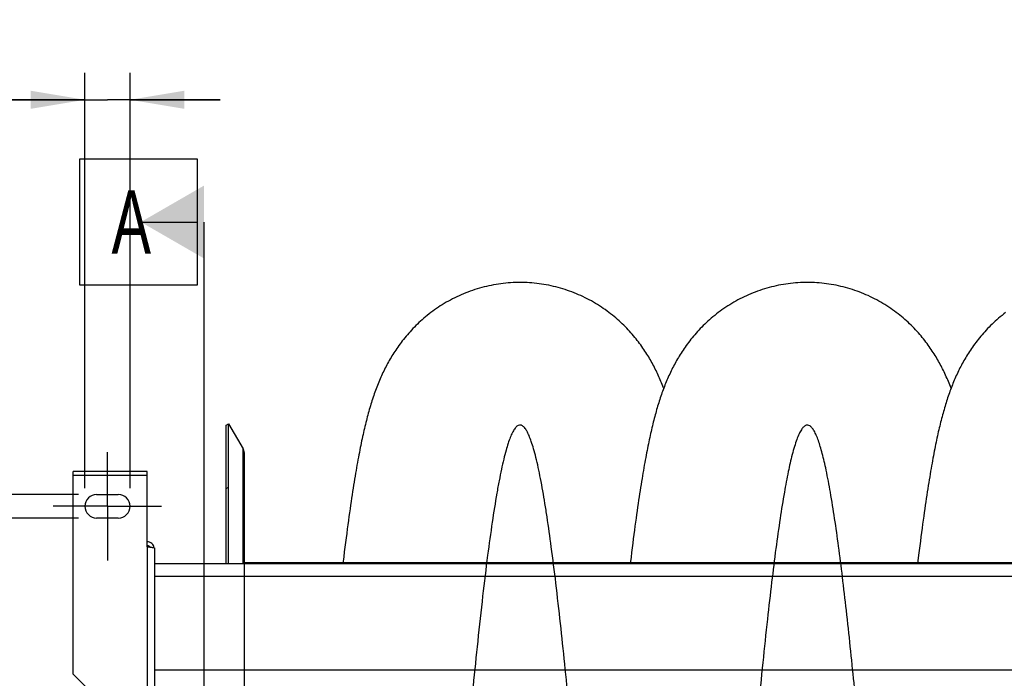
# Model space of a CAD drawing. Extents: x 0 to 594, y 0 to 420.
# Tile 5 of 16: x 306 to 361, y 128 to 164. Entities that reach past the tile are written whole.
import ezdxf

# ---------------------------------------------------------------- set-up
doc = ezdxf.new("R2010")
doc.units = 0
doc.header["$LTSCALE"] = 32.67
doc.linetypes.add('CENTER', pattern=[0.6, 0.375, -0.075, 0.075, -0.075])
doc.layers.get('0').update_dxf_attribs({"linetype": 'CONTINUOUS'})
for name, color, linetype in [('110528_DXF_CONTINUOUS_LINE', 7, 'CONTINUOUS'), ('110528_DXF_DIMENSION', 7, 'CONTINUOUS'), ('110534_DXF_AXIS', 7, 'CONTINUOUS'), ('110534_DXF_CONTINUOUS_LINE', 7, 'CONTINUOUS'), ('110592_DXF_CONTINUOUS_LINE', 7, 'CONTINUOUS'), ('110802_DXF_CONTINUOUS_LINE', 7, 'CONTINUOUS'), ('ASE_85_150-10_DXF_DIMENSIO', 7, 'CONTINUOUS'), ('HOSE_85_150-DXF_CONTINUOUS', 7, 'CONTINUOUS')]:
    doc.layers.add(name, color=color, linetype=linetype)
doc.styles.get("Standard").update_dxf_attribs({"font": 'txt', "width": 0.7})
doc.dimstyles.new('DIMSTYLE_3', dxfattribs={"dimtxt": 3.5, "dimasz": 3, "dimexe": 1.5, "dimexo": 1, "dimgap": 0.875, "dimtad": 1, "dimdec": 3, "dimlfac": 10, "dimtxsty": 'STANDARD', "dimblk": '_ARROW_FILLED', "dimblk1": '_ARROW_FILLED', "dimblk2": '_ARROW_FILLED', "dimcen": 0.09, "dimazin": 3, "dimtp": 0.2, "dimtm": 0.2, "dimtfac": 1, "dimtdec": 3, "dimtofl": 0, "dimtmove": 0, "dimatfit": 3, "dimtolj": 1})

# ---------------------------------------------------------------- blocks, each defined once
blk = doc.blocks.new('_ARROW_FILLED')
at = {"color": 0, "linetype": 'BYBLOCK'}
blk.add_solid([(0, 0), (-1, 0.167), (-1, -0.167)], dxfattribs=at)
blk = doc.blocks.new('*D6')
at = {"layer": 'ASE_85_150-10_DXF_DIMENSIO', "color": 2, "linetype": 'CONTINUOUS'}
for p, q in [((309.752, 138.372), (309.752, 161.395)), ((312.252, 138.372), (312.252, 161.395)), ((309.752, 159.895), (298.822, 159.895)), ((298.822, 159.895), (311.002, 159.895)), ((317.252, 159.895), (311.002, 159.895)), ((312.252, 159.895), (317.252, 159.895))]:
    blk.add_line(p, q, dxfattribs=at)
at = {"layer": 'ASE_85_150-10_DXF_DIMENSIO', "color": 2, "linetype": 'CONTINUOUS', "xscale": 3, "yscale": 3, "zscale": 3}
blk.add_blockref('_ARROW_FILLED', (309.752, 159.895), dxfattribs=at)
at = {"layer": 'ASE_85_150-10_DXF_DIMENSIO', "color": 2, "linetype": 'CONTINUOUS', "xscale": 3, "yscale": 3, "zscale": 3, "rotation": 180}
blk.add_blockref('_ARROW_FILLED', (312.252, 159.895), dxfattribs=at)
at = {"layer": 'ASE_85_150-10_DXF_DIMENSIO', "color": 2, "linetype": 'CONTINUOUS', "insert": (304.072, 164.27), "char_height": 3.5, "width": 7.875, "attachment_point": 3}
blk.add_mtext('25', dxfattribs=at)
blk = doc.blocks.new('*D7')
at = {"layer": 'ASE_85_150-10_DXF_DIMENSIO', "color": 2, "linetype": 'CONTINUOUS'}
for p, q in [((294.752, 138.022), (294.752, 147.277)), ((294.752, 147.277), (294.752, 137.372)), ((309.402, 138.022), (293.252, 138.022)), ((294.752, 131.722), (294.752, 137.372)), ((309.402, 136.722), (293.252, 136.722)), ((294.752, 136.722), (294.752, 131.722))]:
    blk.add_line(p, q, dxfattribs=at)
at = {"layer": 'ASE_85_150-10_DXF_DIMENSIO', "color": 2, "linetype": 'CONTINUOUS', "xscale": 3, "yscale": 3, "zscale": 3}
for p, rotation in [((294.752, 138.022), 270), ((294.752, 136.722), 90)]:
    blk.add_blockref('_ARROW_FILLED', p, dxfattribs=dict(at, rotation=rotation))
at = {"layer": 'ASE_85_150-10_DXF_DIMENSIO', "color": 2, "linetype": 'CONTINUOUS', "insert": (290.377, 142.777), "char_height": 3.5, "width": 6.75, "attachment_point": 1, "rotation": 90}
blk.add_mtext('13', dxfattribs=at)

msp = doc.modelspace()

# ---------------------------------------------------------------- linework, layer by layer
at = {"layer": '110528_DXF_CONTINUOUS_LINE', "color": 7, "linetype": 'CONTINUOUS'}
for p, q in [((317.58418, 141.872), (317.71409, 141.947)), ((317.71409, 134.19418), (317.71409, 141.947)), ((317.71409, 141.947), (318.51313, 140.56303)), ((318.60021, 134.19418), (318.60021, 140.23803))]:
    msp.add_line(p, q, dxfattribs=at)
at = {"layer": '110528_DXF_CONTINUOUS_LINE', "color": 3, "linetype": 'CONTINUOUS'}
msp.add_line((317.58418, 134.19418), (317.58418, 141.872), dxfattribs=at)
at = {"layer": '110528_DXF_CONTINUOUS_LINE', "color": 9, "linetype": 'CONTINUOUS'}
for p, q in [((318.51313, 134.19418), (318.51313, 140.56303)), ((317.58418, 138.36043), (317.71409, 138.42665))]:
    msp.add_line(p, q, dxfattribs=at)
at = {"layer": '110528_DXF_CONTINUOUS_LINE', "color": 7, "linetype": 'CONTINUOUS'}
msp.add_arc((317.95021, 140.23803), 0.65, 0, 30, dxfattribs=at)
at = {"layer": '110528_DXF_DIMENSION', "color": 2, "linetype": 'CONTINUOUS'}
for p, q in [((309.47746, 149.62143), (309.47746, 156.62143)), ((309.47746, 156.62143), (315.97746, 156.62143)), ((315.97746, 156.62143), (315.97746, 149.62143)), ((312.85246, 153.12143), (315.97746, 153.12143)), ((316.35246, 70.62258), (316.35246, 153.12143)), ((315.97746, 149.62143), (309.47746, 149.62143))]:
    msp.add_line(p, q, dxfattribs=at)
msp.add_solid([(316.35246, 155.14215), (316.35246, 151.1007), (312.85246, 153.12143)], dxfattribs=at)
at = {"layer": '110534_DXF_AXIS', "color": 7, "linetype": 'CENTER'}
for q in [(311.00246, 140.37201), (308.00245, 137.372), (311.00246, 134.37199), (314.00247, 137.372)]:
    msp.add_line((311.00246, 137.372), q, dxfattribs=at)
at = {"layer": '110534_DXF_CONTINUOUS_LINE', "color": 3, "linetype": 'CONTINUOUS'}
for p, q in [((309.10246, 128.07731), (309.10246, 139.29866)), ((313.20246, 139.29866), (309.10246, 139.29866)), ((313.20246, 135.12425), (313.20246, 139.29866)), ((310.40246, 138.022), (311.60246, 138.022)), ((311.60246, 136.722), (310.40246, 136.722)), ((313.60246, 135.06405), (313.60246, 99.372)), ((309.10246, 128.07731), (312.10246, 125.07731))]:
    msp.add_line(p, q, dxfattribs=at)
at = {"layer": '110534_DXF_CONTINUOUS_LINE', "color": 9, "linetype": 'CONTINUOUS'}
for p, q in [((309.10246, 139.09866), (313.20246, 139.09866)), ((313.20246, 135.12425), (313.20246, 124.88335))]:
    msp.add_line(p, q, dxfattribs=at)
at = {"layer": '110534_DXF_CONTINUOUS_LINE', "color": 3, "linetype": 'CONTINUOUS'}
for centre, radius, start, end in [((310.40246, 137.372), 0.65, 90, 270), ((311.60246, 137.372), 0.65, 270, 90), ((313.21102, 135.00667), 0.39145, 9.344646, 10.109154)]:
    msp.add_arc(centre, radius, start, end, dxfattribs=at)
for points, knots in [([(313.59639, 135.07538), (313.58051, 135.16442), (313.48112, 135.33691), (313.29355, 135.40225), (313.20246, 135.40225)], [0, 0, 0, 0, 0.49822857, 1, 1, 1, 1]), ([(313.20246, 135.12425), (313.2535, 135.11936), (313.32765, 135.11228), (313.42186, 135.10217), (313.48189, 135.09479), (313.53065, 135.08781), (313.56838, 135.08024), (313.58965, 135.07467), (313.60246, 135.06763), (313.60246, 135.06405)], [0, 0, 0, 0, 0.37771184, 0.54853637, 0.69852876, 0.82207755, 0.91471109, 0.97358369, 1, 1, 1, 1])]:
    msp.add_open_spline(points, degree=3, knots=knots, dxfattribs=at)
at = {"layer": '110534_DXF_CONTINUOUS_LINE', "color": 7, "linetype": 'CONTINUOUS'}
msp.add_open_spline([(313.20246, 135.20447), (313.23664, 135.20447), (313.30603, 135.1866), (313.35728, 135.13642), (313.37471, 135.10721)], degree=3, knots=[0, 0, 0, 0, 0.50119096, 1, 1, 1, 1], dxfattribs=at)
at = {"layer": '110592_DXF_CONTINUOUS_LINE', "color": 7, "linetype": 'CONTINUOUS'}
msp.add_line((324.0469, 134.237), (318.60021, 134.237), dxfattribs=at)
at = {"layer": '110802_DXF_CONTINUOUS_LINE', "color": 7, "linetype": 'CONTINUOUS'}
msp.add_line((313.60246, 134.19418), (405.80246, 134.19418), dxfattribs=at)
at = {"layer": '110802_DXF_CONTINUOUS_LINE', "color": 9, "linetype": 'CONTINUOUS'}
for p, q in [((313.60246, 133.4943), (405.80246, 133.4943)), ((313.60246, 128.30398), (405.80246, 128.30398))]:
    msp.add_line(p, q, dxfattribs=at)
at = {"layer": 'HOSE_85_150-DXF_CONTINUOUS', "color": 9, "linetype": 'CONTINUOUS'}
for p in [(318.60021, 89.372), (400.60021, 134.237)]:
    msp.add_line(p, (318.60021, 134.237), dxfattribs=at)
at = {"layer": 'HOSE_85_150-DXF_CONTINUOUS', "color": 7, "linetype": 'CONTINUOUS'}
for points in [[(333.85508, 149.77184), (333.73639, 149.77097), (333.60123, 149.76787), (333.46614, 149.76251), (333.33115, 149.75491), (333.19629, 149.74505), (333.06164, 149.73296), (332.92722, 149.71862), (332.79308, 149.70205), (332.65927, 149.68326), (332.52583, 149.66224), (332.39279, 149.63902), (332.26022, 149.61361), (332.12815, 149.586), (331.99661, 149.55623), (331.86567, 149.5243), (331.73537, 149.49022), (331.60573, 149.45402), (331.47682, 149.41572), (331.34867, 149.37533), (331.22132, 149.33287), (331.09482, 149.28837), (330.96921, 149.24185), (330.84451, 149.19332), (330.72083, 149.14285), (330.59818, 149.09044), (330.47659, 149.03613), (330.35617, 148.97997), (330.23695, 148.922), (330.11894, 148.86225), (330.00224, 148.80078), (329.88688, 148.73764), (329.77287, 148.67284), (329.66031, 148.60648), (329.54921, 148.53859), (329.43959, 148.4692), (329.33157, 148.39844), (329.22515, 148.32633), (329.12034, 148.25291), (329.01725, 148.17831), (328.91587, 148.10257), (328.81621, 148.02572), (328.71836, 147.9479), (328.62232, 147.86915), (328.52808, 147.78952), (328.43573, 147.70914), (328.34527, 147.62806), (328.25666, 147.54633), (328.16999, 147.46406), (328.08526, 147.38136), (328.00242, 147.29822), (327.92141, 147.21465), (327.84221, 147.13071), (327.7648, 147.04642), (327.68906, 146.96173), (327.61488, 146.87657), (327.54233, 146.79107), (327.47158, 146.70548), (327.40254, 146.61978), (327.33523, 146.53407), (327.2699, 146.44874), (327.20661, 146.36399), (327.1452, 146.2797), (327.08557, 146.19585), (327.02775, 146.11255), (326.97162, 146.02976), (326.91691, 145.94714), (326.86358, 145.86468), (326.81159, 145.78244), (326.76076, 145.70013), (326.71104, 145.61775), (326.66243, 145.53533), (326.61477, 145.45267), (326.56803, 145.36973), (326.52222, 145.28654), (326.47725, 145.20299), (326.43307, 145.11901), (326.38969, 145.03465), (326.34709, 144.94987), (326.30526, 144.86468), (326.26416, 144.77904), (326.22373, 144.69283), (326.18396, 144.60604), (326.14482, 144.51863), (326.10624, 144.43046), (326.06817, 144.3414), (326.03063, 144.2515), (325.99365, 144.16084), (325.95718, 144.06932), (325.92122, 143.97695), (325.88588, 143.88401), (325.85112, 143.79045), (325.81692, 143.69623), (325.78337, 143.60161), (325.75045, 143.50662), (325.71812, 143.41116), (325.6864, 143.31537), (325.6553, 143.21932), (325.62475, 143.12287), (325.5947, 143.02587), (325.56511, 142.92829), (325.53597, 142.8301), (325.50721, 142.73113), (325.47881, 142.63129), (325.45076, 142.5306), (325.42303, 142.429), (325.39562, 142.32649), (325.3685, 142.223), (325.34162, 142.11838), (325.31498, 142.0126), (325.28855, 141.9056), (325.2623, 141.79725), (325.23621, 141.6875), (325.21027, 141.57631), (325.18445, 141.4635), (325.15872, 141.34904), (325.13309, 141.23286), (325.10748, 141.11473), (325.0819, 140.99457), (325.05634, 140.87234), (325.03076, 140.74784), (325.00515, 140.62097), (324.9795, 140.4917), (324.95378, 140.35986), (324.928, 140.22539), (324.90214, 140.08823), (324.87617, 139.94815), (324.85008, 139.80507), (324.82387, 139.65894), (324.79753, 139.50963), (324.77104, 139.35706), (324.74442, 139.20116), (324.71763, 139.0418), (324.69068, 138.87892), (324.66356, 138.71244), (324.63624, 138.54211), (324.60873, 138.36795), (324.58103, 138.1898), (324.55305, 138.00712), (324.5248, 137.8199), (324.49626, 137.62797), (324.46733, 137.43045), (324.43798, 137.22716), (324.40824, 137.01805), (324.37802, 136.80242), (324.34727, 136.57975), (324.31603, 136.35025), (324.28439, 136.11435), (324.25227, 135.87153), (324.21975, 135.62204), (324.18704, 135.36751), (324.15414, 135.10795), (324.12105, 134.84326), (324.08796, 134.57509), (324.04175, 134.19418)], [(341.81392, 143.91098), (341.80258, 143.94106), (341.76877, 144.02875), (341.73432, 144.11613), (341.69923, 144.20318), (341.66348, 144.2899), (341.62703, 144.37634), (341.58986, 144.46255), (341.55191, 144.54858), (341.51317, 144.63442), (341.47366, 144.72001), (341.43334, 144.80539), (341.39218, 144.89055), (341.35022, 144.97541), (341.30742, 145.05999), (341.26378, 145.1443), (341.2193, 145.22827), (341.17401, 145.31184), (341.12784, 145.39508), (341.08073, 145.47811), (341.03268, 145.56086), (340.98364, 145.64341), (340.93342, 145.72602), (340.88198, 145.8087), (340.82931, 145.89142), (340.77519, 145.97445), (340.71955, 146.05783), (340.66239, 146.14146), (340.60368, 146.22532), (340.54338, 146.30941), (340.48145, 146.39368), (340.41792, 146.47803), (340.35276, 146.56242), (340.28593, 146.64683), (340.21744, 146.73118), (340.14728, 146.81541), (340.0754, 146.89952), (340.00178, 146.98347), (339.92638, 147.06722), (339.84918, 147.15074), (339.77013, 147.234), (339.68919, 147.31697), (339.60636, 147.3996), (339.52163, 147.4818), (339.43497, 147.56357), (339.34637, 147.64481), (339.25592, 147.7254), (339.16361, 147.80529), (339.06941, 147.88442), (338.97344, 147.96266), (338.8757, 148.03995), (338.77617, 148.11626), (338.67495, 148.19147), (338.57205, 148.26552), (338.46745, 148.33838), (338.36128, 148.40993), (338.25352, 148.48015), (338.1442, 148.54897), (338.03342, 148.61632), (337.92118, 148.68214), (337.80751, 148.74641), (337.6925, 148.80905), (337.57617, 148.87001), (337.45854, 148.92927), (337.33972, 148.98676), (337.21972, 149.04244), (337.09857, 149.09629), (336.97637, 149.14825), (336.85318, 149.19829), (336.72899, 149.24638), (336.6039, 149.29249), (336.47794, 149.3366), (336.35113, 149.37869), (336.22353, 149.41872), (336.09518, 149.45669), (335.96611, 149.49257), (335.83638, 149.52635), (335.70603, 149.558), (335.57509, 149.58752), (335.44362, 149.61488), (335.31165, 149.64007), (335.17923, 149.6631), (335.04642, 149.68393), (334.91323, 149.70256), (334.77972, 149.71899), (334.64595, 149.73321), (334.51194, 149.74521), (334.37774, 149.75499), (334.2434, 149.76255), (334.10896, 149.76787), (333.97447, 149.77096), (333.85508, 149.77184)], [(349.77289, 149.77197), (349.65417, 149.7711), (349.519, 149.768), (349.38391, 149.76264), (349.24894, 149.75504), (349.11412, 149.74518), (348.9795, 149.73309), (348.84513, 149.71876), (348.71104, 149.7022), (348.57729, 149.68341), (348.4439, 149.66241), (348.31093, 149.63921), (348.17841, 149.6138), (348.04638, 149.58622), (347.91489, 149.55646), (347.78399, 149.52454), (347.65372, 149.49049), (347.52411, 149.4543), (347.39522, 149.41601), (347.26709, 149.37564), (347.13976, 149.33319), (347.01329, 149.28871), (346.88772, 149.24222), (346.76308, 149.19373), (346.63945, 149.14329), (346.51686, 149.09092), (346.39533, 149.03665), (346.27496, 148.98054), (346.15577, 148.9226), (346.03779, 148.86288), (345.92111, 148.80144), (345.80575, 148.73831), (345.69173, 148.67353), (345.57916, 148.60719), (345.46806, 148.53931), (345.35844, 148.46995), (345.25042, 148.39921), (345.14403, 148.32713), (345.03925, 148.25376), (344.93619, 148.17921), (344.83485, 148.10352), (344.73524, 148.02674), (344.63743, 147.94897), (344.54142, 147.87028), (344.4472, 147.7907), (344.35485, 147.71035), (344.26436, 147.62928), (344.1757, 147.54753), (344.08895, 147.46522), (344.00409, 147.38241), (343.92108, 147.29913), (343.83994, 147.21545), (343.76065, 147.13142), (343.68317, 147.04708), (343.60747, 146.96246), (343.53353, 146.87759), (343.46133, 146.79252), (343.39083, 146.70727), (343.32198, 146.62186), (343.25478, 146.53634), (343.1893, 146.45087), (343.12549, 146.36546), (343.06332, 146.28017), (343.0029, 146.19519), (342.94419, 146.11058), (342.88714, 146.02635), (342.83179, 145.94266), (342.77818, 145.85967), (342.72618, 145.77728), (342.67559, 145.69524), (342.62641, 145.61365), (342.57856, 145.53244), (342.53172, 145.45113), (342.48583, 145.36967), (342.44091, 145.2881), (342.3967, 145.20602), (342.35312, 145.12326), (342.31024, 145.03996), (342.26803, 144.9561), (342.22645, 144.87156), (342.18551, 144.78642), (342.1453, 144.70086), (342.10581, 144.61487), (342.06701, 144.52843), (342.02896, 144.4417), (341.99164, 144.35468), (341.95502, 144.26732), (341.91913, 144.17974), (341.88397, 144.09197), (341.84949, 144.00393), (341.81566, 143.91563), (341.78248, 143.82707), (341.74991, 143.73819), (341.71791, 143.64892), (341.68644, 143.5592), (341.65549, 143.46904), (341.62504, 143.37839), (341.59506, 143.28722), (341.56554, 143.19551), (341.53645, 143.10321), (341.50777, 143.01031), (341.47948, 142.91675), (341.45155, 142.82245), (341.42396, 142.72739), (341.3967, 142.63152), (341.36972, 142.53475), (341.34301, 142.43701), (341.31655, 142.3383), (341.29035, 142.23857), (341.26437, 142.13779), (341.23861, 142.03593), (341.21304, 141.9329), (341.18766, 141.82871), (341.16245, 141.72329), (341.13737, 141.61647), (341.11241, 141.50822), (341.08756, 141.39851), (341.0628, 141.2872), (341.03812, 141.1743), (341.0135, 141.05971), (340.9889, 140.94321), (340.9643, 140.82474), (340.9397, 140.70426), (340.91506, 140.58152), (340.89037, 140.45645), (340.86562, 140.32902), (340.84081, 140.19911), (340.81593, 140.06671), (340.79096, 139.93172), (340.76588, 139.79392), (340.74067, 139.65324), (340.71533, 139.50961), (340.68985, 139.36289), (340.66421, 139.21298), (340.63842, 139.05983), (340.61246, 138.90332), (340.58633, 138.74338), (340.56003, 138.57993), (340.53353, 138.4128), (340.50686, 138.24202), (340.47998, 138.06741), (340.45284, 137.88852), (340.42545, 137.7053), (340.39779, 137.51763), (340.36978, 137.32485), (340.34142, 137.12686), (340.31271, 136.92354), (340.28357, 136.71425), (340.25396, 136.49861), (340.22392, 136.27672), (340.19346, 136.04863), (340.16254, 135.81391), (340.13119, 135.57275), (340.09957, 135.32615), (340.06767, 135.07399), (340.03549, 134.81625), (340.00321, 134.55424), (339.95955, 134.19418)], [(357.73176, 143.91116), (357.69642, 144.00348), (357.66012, 144.0961), (357.6232, 144.18809), (357.58564, 144.27951), (357.5474, 144.37038), (357.50861, 144.46043), (357.46926, 144.54964), (357.42931, 144.6381), (357.3888, 144.72572), (357.34774, 144.81249), (357.30609, 144.89848), (357.26385, 144.98372), (357.22102, 145.06816), (357.17758, 145.15189), (357.13339, 145.23514), (357.08847, 145.31787), (357.04277, 145.40014), (356.99611, 145.48226), (356.94846, 145.56426), (356.89979, 145.6461), (356.84998, 145.72799), (356.79899, 145.80992), (356.74679, 145.89187), (356.69325, 145.97403), (356.63833, 146.05634), (356.58199, 146.13882), (356.52407, 146.22164), (356.4645, 146.30479), (356.40327, 146.38823), (356.34024, 146.47206), (356.2753, 146.55631), (356.20846, 146.64087), (356.13979, 146.7256), (356.06922, 146.81046), (355.99673, 146.8954), (355.92242, 146.98022), (355.84627, 147.06489), (355.76823, 147.14935), (355.68845, 147.23342), (355.60691, 147.31702), (355.52358, 147.40014), (355.43854, 147.48263), (355.3518, 147.56445), (355.26332, 147.64556), (355.1731, 147.72593), (355.08114, 147.8055), (354.98742, 147.88424), (354.89195, 147.9621), (354.7947, 148.03903), (354.69567, 148.11499), (354.5949, 148.18992), (354.49234, 148.26378), (354.38802, 148.33652), (354.28205, 148.408), (354.17442, 148.47821), (354.06514, 148.54708), (353.95436, 148.6145), (353.84209, 148.68042), (353.72833, 148.74481), (353.61323, 148.80755), (353.49683, 148.86862), (353.37913, 148.92797), (353.26025, 148.98555), (353.1402, 149.04131), (353.01901, 149.09524), (352.89676, 149.14727), (352.77348, 149.19739), (352.6492, 149.24557), (352.52401, 149.29177), (352.39793, 149.33596), (352.271, 149.37813), (352.14329, 149.41824), (352.01484, 149.45627), (351.88568, 149.49221), (351.75585, 149.52604), (351.62541, 149.55775), (351.49438, 149.58731), (351.36282, 149.61472), (351.23076, 149.63996), (351.09825, 149.66302), (350.96533, 149.68389), (350.83205, 149.70256), (350.69844, 149.71902), (350.56455, 149.73326), (350.43043, 149.74529), (350.29611, 149.75509), (350.16164, 149.76265), (350.02707, 149.76799), (349.89243, 149.77109), (349.77289, 149.77197)], [(360.75195, 148.10288), (360.65225, 148.02602), (360.55438, 147.94818), (360.45832, 147.86943), (360.36408, 147.7898), (360.27171, 147.7094), (360.1812, 147.6283), (360.09254, 147.54652), (360.00577, 147.46417), (359.92088, 147.3813), (359.83784, 147.29796), (359.75666, 147.21421), (359.67734, 147.13012), (359.59983, 147.04572), (359.52414, 146.96107), (359.45024, 146.87622), (359.37811, 146.7912), (359.30773, 146.70608), (359.23908, 146.62089), (359.17213, 146.53567), (359.10687, 146.45049), (359.04327, 146.36537), (358.98131, 146.28036), (358.92098, 146.19552), (358.86225, 146.11091), (358.80508, 146.02653), (358.74947, 145.94245), (358.69539, 145.85873), (358.6428, 145.77536), (358.59161, 145.69231), (358.54184, 145.60968), (358.49342, 145.5274), (358.44614, 145.44521), (358.39998, 145.36313), (358.35491, 145.28116), (358.31074, 145.19899), (358.26743, 145.1166), (358.22498, 145.03401), (358.18326, 144.95097), (358.14219, 144.86738), (358.1018, 144.78331), (358.0621, 144.69877), (358.02306, 144.61372), (357.98466, 144.52816), (357.94695, 144.44222), (357.90991, 144.35587), (357.87351, 144.26908), (357.83779, 144.18195), (357.80273, 144.09448), (357.76829, 144.00661), (357.73447, 143.9184), (357.70127, 143.82984), (357.66865, 143.74087), (357.63657, 143.65145), (357.60501, 143.56151), (357.57394, 143.47105), (357.54336, 143.38003), (357.51323, 143.28844), (357.48354, 143.19623), (357.45428, 143.10337), (357.42542, 143.00987), (357.39694, 142.91565), (357.36881, 142.82064), (357.34101, 142.72479), (357.31352, 142.62807), (357.28631, 142.53039), (357.25937, 142.43168), (357.23267, 142.33194), (357.20623, 142.23115), (357.18002, 142.12932), (357.15403, 142.02637), (357.12822, 141.92215), (357.10257, 141.81664), (357.07707, 141.70978), (357.05172, 141.60152), (357.02649, 141.49183), (357.00138, 141.38065), (356.97636, 141.26784), (356.95142, 141.15339), (356.92654, 141.03722), (356.90167, 140.91908), (356.87681, 140.79888), (356.85193, 140.67659), (356.82702, 140.55202), (356.80207, 140.42511), (356.77706, 140.2958), (356.75196, 140.16388), (356.72677, 140.02928), (356.70149, 139.89196), (356.67607, 139.75169), (356.65052, 139.60838), (356.62483, 139.46198), (356.59899, 139.31243), (356.57302, 139.15969), (356.5469, 139.00366), (356.52059, 138.84414), (356.4941, 138.68103), (356.46743, 138.51429), (356.44057, 138.34383), (356.41355, 138.16971), (356.38632, 137.99172), (356.35883, 137.80934), (356.33108, 137.62259), (356.30306, 137.43128), (356.27466, 137.2346), (356.24589, 137.03243), (356.21673, 136.82466), (356.18709, 136.61042), (356.15693, 136.38928), (356.12627, 136.16137), (356.09515, 135.92673), (356.0635, 135.68469), (356.03137, 135.43563), (355.999, 135.18124), (355.96638, 134.92136), (355.93351, 134.65603), (355.87736, 134.19418)]]:
    msp.add_lwpolyline(points, dxfattribs=at)
at = {"layer": 'HOSE_85_150-DXF_CONTINUOUS', "color": 9, "linetype": 'CONTINUOUS'}
msp.add_open_spline([(387.40021, 92.19525), (387.28029, 93.26716), (387.03373, 95.61222), (386.67734, 99.3215), (386.30141, 103.50192), (385.92616, 107.86376), (385.54057, 112.43424), (385.1554, 116.98964), (384.81696, 120.88646), (384.5369, 123.97851), (384.33101, 126.16803), (384.13557, 128.15798), (383.94685, 129.99152), (383.75326, 131.76822), (383.55428, 133.47189), (383.35548, 135.0409), (383.15234, 136.49856), (382.94456, 137.82655), (382.73524, 138.98358), (382.55714, 139.81227), (382.4176, 140.36218), (382.31597, 140.71758), (382.212, 141.03342), (382.10491, 141.30647), (381.99819, 141.52655), (381.8913, 141.69394), (381.78354, 141.80999), (381.6843, 141.86471), (381.6072, 141.87434), (381.53005, 141.86383), (381.45335, 141.82074), (381.38194, 141.75477), (381.29831, 141.6548), (381.19672, 141.48668), (381.08122, 141.2349), (380.97563, 140.94869), (380.87722, 140.6373), (380.78539, 140.30884), (380.69346, 139.94267), (380.55929, 139.35409), (380.39052, 138.49828), (380.19264, 137.33399), (379.99438, 136.0111), (379.78942, 134.49088), (379.579, 132.77509), (379.36965, 130.92155), (379.16545, 128.98898), (378.88152, 126.1506), (378.5235, 122.29503), (378.08406, 117.2606), (377.65638, 112.19629), (377.22763, 107.11857), (376.87858, 103.08706), (376.58683, 99.86135), (376.3654, 97.50261), (376.13827, 95.1967), (375.91027, 93.01974), (375.68816, 91.0469), (375.46783, 89.24355), (375.24227, 87.57409), (375.01058, 86.06177), (374.77965, 84.77068), (374.57626, 83.82849), (374.40529, 83.18518), (374.27969, 82.78344), (374.15454, 82.45429), (374.03791, 82.21364), (373.93114, 82.05059), (373.83907, 81.94928), (373.74424, 81.88574), (373.64112, 81.86395), (373.53457, 81.89448), (373.43271, 81.97427), (373.33345, 82.09766), (373.23472, 82.26576), (373.13591, 82.47902), (373.03689, 82.73759), (372.93765, 83.04127), (372.79022, 83.55861), (372.60677, 84.34572), (372.40031, 85.41713), (372.19808, 86.63683), (371.99327, 88.03124), (371.783, 89.62622), (371.5677, 91.41932), (371.35221, 93.36206), (371.04324, 96.33999), (370.68037, 100.16954), (370.2533, 104.9953), (369.83638, 109.89503), (369.39742, 115.11076), (368.95895, 120.22712), (368.5785, 124.44344), (368.27341, 127.60846), (368.03997, 129.89658), (367.8067, 132.02995), (367.56825, 134.03658), (367.32423, 135.88745), (367.08777, 137.4602), (366.86824, 138.71651), (366.66718, 139.70001), (366.4886, 140.41993), (366.3356, 140.9138), (366.22845, 141.20735), (366.12154, 141.44791), (366.01488, 141.63538), (365.92033, 141.7551), (365.84295, 141.82012), (365.78678, 141.85293), (365.72814, 141.87149), (365.64514, 141.87427), (365.562, 141.83881), (365.48795, 141.77854), (365.40402, 141.68766), (365.30628, 141.53653), (365.19739, 141.314), (365.09037, 141.04246), (364.98305, 140.71808), (364.87196, 140.32857), (364.75789, 139.87136), (364.59411, 139.13127), (364.39344, 138.06068), (364.16187, 136.60822), (363.92197, 134.88893), (363.67562, 132.90689), (363.43727, 130.79317), (363.21048, 128.62812), (362.98828, 126.38182), (362.76018, 123.95905), (362.44408, 120.4626), (362.04102, 115.79118), (361.56699, 110.15411), (361.15918, 105.36075), (360.83159, 101.64685), (360.57861, 98.88075), (360.32575, 96.24554), (360.06692, 93.70682), (359.80175, 91.30207), (359.55469, 89.2758), (359.33646, 87.67054), (359.14891, 86.42095), (358.95713, 85.28636), (358.75996, 84.28146), (358.5886, 83.5519), (358.44841, 83.05696), (358.34699, 82.74437), (358.24329, 82.4728), (358.1365, 82.24529), (358.02967, 82.07055), (357.92409, 81.94947), (357.83012, 81.88933), (357.75905, 81.87177), (357.68928, 81.87117), (357.59756, 81.90569), (357.51661, 81.97615), (357.45062, 82.05423), (357.37428, 82.1641), (357.28082, 82.33732), (357.17386, 82.58771), (357.06665, 82.8912), (356.95921, 83.24741), (356.80733, 83.82418), (356.61413, 84.70873), (356.38785, 85.95884), (356.16976, 87.36699), (355.9616, 88.87846), (355.75654, 90.51333), (355.54603, 92.3382), (355.33043, 94.34811), (355.11473, 96.48624), (354.89251, 98.80359), (354.66441, 101.28771), (354.36172, 104.70062), (353.98419, 109.11477), (353.53387, 114.4699), (353.06042, 120.01144), (352.60754, 125.04428), (352.22577, 128.92227), (351.94218, 131.55294), (351.72682, 133.40845), (351.51169, 135.10641), (351.2921, 136.66922), (351.06763, 138.07448), (350.86945, 139.13022), (350.7112, 139.84602), (350.60348, 140.28237), (350.49595, 140.66689), (350.38629, 141.00606), (350.27429, 141.29651), (350.15886, 141.53443), (350.05707, 141.69083), (349.97313, 141.78089), (349.89904, 141.84043), (349.81571, 141.87485), (349.73284, 141.87099), (349.67249, 141.85115), (349.61299, 141.81496), (349.52876, 141.74037), (349.42178, 141.5959), (349.29948, 141.36171), (349.17447, 141.05086), (349.04898, 140.66751), (348.88565, 140.07617), (348.69531, 139.23104), (348.47449, 138.05255), (348.24769, 136.63232), (348.01536, 134.97083), (347.78264, 133.11112), (347.54224, 131.00534), (347.29548, 128.66313), (347.0497, 126.16855), (346.81003, 123.60699), (346.56947, 120.93327), (346.32255, 118.10311), (345.98369, 114.13601), (345.55294, 109.00991), (345.074, 103.4139), (344.6805, 99.07762), (344.39896, 96.16164), (344.18327, 94.04156), (343.9677, 92.05194), (343.74717, 90.16288), (343.52129, 88.39807), (343.32428, 87.02521), (343.16843, 86.05079), (343.06038, 85.42241), (342.95241, 84.84241), (342.84194, 84.29921), (342.72873, 83.79679), (342.61223, 83.33914), (342.49597, 82.9425), (342.38005, 82.60763), (342.26442, 82.33477), (342.14918, 82.12413), (342.04661, 81.99095), (341.96226, 81.92068), (341.90119, 81.88681), (341.83716, 81.86996), (341.74545, 81.87434), (341.65625, 81.92399), (341.57709, 82.0001), (341.48609, 82.1141), (341.3845, 82.29232), (341.27314, 82.54407), (341.16601, 82.83917), (341.05859, 83.18697), (340.94744, 83.6003), (340.83334, 84.08162), (340.7166, 84.63299), (340.59973, 85.24277), (340.43754, 86.16788), (340.23761, 87.46035), (339.99758, 89.22247), (339.75119, 91.24506), (339.50606, 93.45479), (339.26686, 95.77671), (339.02629, 98.25243), (338.77936, 100.92237), (338.43772, 104.76374), (338.00309, 109.86167), (337.51485, 115.67333), (337.10886, 120.37587), (336.80562, 123.74032), (336.57196, 126.23187), (336.3384, 128.60011), (336.09928, 130.87952), (335.8543, 133.04007), (335.60795, 135.00855), (335.40076, 136.48158), (335.23934, 137.51281), (335.11951, 138.22216), (334.99665, 138.88841), (334.87024, 139.50663), (334.74404, 140.05536), (334.61811, 140.53326), (334.49248, 140.9392), (334.36732, 141.27269), (334.24269, 141.53326), (334.13089, 141.70354), (334.03617, 141.79903), (333.96631, 141.84675), (333.89486, 141.87202), (333.79504, 141.8737), (333.69702, 141.8209), (333.61185, 141.73738), (333.52213, 141.62138), (333.41829, 141.43739), (333.30269, 141.17207), (333.18679, 140.84454), (333.06659, 140.442), (332.9432, 139.96123), (332.81696, 139.39981), (332.69051, 138.76916), (332.51413, 137.79561), (332.29736, 136.41764), (332.03771, 134.52014), (331.77116, 132.32174), (331.50597, 129.90562), (331.24711, 127.35725), (330.9867, 124.63523), (330.71942, 121.6999), (330.44546, 118.57685), (330.17146, 115.37454), (329.7916, 110.8789), (329.50285, 107.45496), (329.30021, 105.117)], degree=3, knots=[0, 0, 0, 0, 0.00714252, 0.01561421, 0.02467577, 0.03493679, 0.04460499, 0.05504899, 0.06521025, 0.07050683, 0.0756083, 0.07977317, 0.08374762, 0.08781412, 0.09160799, 0.09510586, 0.09828697, 0.10135362, 0.10400614, 0.10607229, 0.10696484, 0.10776264, 0.10851965, 0.10916589, 0.10970351, 0.11013708, 0.11047657, 0.1107442, 0.11086473, 0.11098542, 0.11125428, 0.11142891, 0.11162905, 0.11211488, 0.11272401, 0.11346157, 0.11413343, 0.11488622, 0.11571965, 0.11663321, 0.1188835, 0.12149479, 0.12445313, 0.12774106, 0.13165252, 0.13589999, 0.14009311, 0.14452109, 0.15478951, 0.16573419, 0.17798583, 0.18844466, 0.19947851, 0.2047823, 0.20989245, 0.21516674, 0.22012585, 0.224387, 0.22831327, 0.23215617, 0.23554221, 0.23844388, 0.24084055, 0.24192233, 0.24285078, 0.2436266, 0.24425259, 0.24461741, 0.24491368, 0.24515399, 0.24536162, 0.24558976, 0.24586264, 0.24620615, 0.24663332, 0.2471506, 0.24776099, 0.24846581, 0.24926557, 0.25132255, 0.25381496, 0.25649007, 0.25950902, 0.26314743, 0.26714308, 0.27146803, 0.27609095, 0.28696868, 0.29694041, 0.30817199, 0.31953191, 0.33160105, 0.34217669, 0.34756557, 0.35265691, 0.35740716, 0.36177676, 0.36603808, 0.3697692, 0.37230769, 0.37448245, 0.37641594, 0.37721613, 0.37790517, 0.37848428, 0.37895709, 0.3793312, 0.37948617, 0.3796239, 0.37975944, 0.37988913, 0.38016651, 0.38033179, 0.38052109, 0.38098278, 0.38151713, 0.38216016, 0.38291385, 0.38377895, 0.38484174, 0.38603381, 0.38879796, 0.39205296, 0.39577283, 0.40029281, 0.40527861, 0.40985838, 0.41470809, 0.42022614, 0.42597287, 0.43795596, 0.45127516, 0.46343327, 0.46981222, 0.47596401, 0.48182682, 0.48734263, 0.49286239, 0.49784738, 0.50085948, 0.50358997, 0.50621452, 0.50847857, 0.51037053, 0.51117492, 0.51188437, 0.51254611, 0.51309872, 0.51354649, 0.5138984, 0.51415506, 0.51426867, 0.51437912, 0.51461268, 0.51489702, 0.51508122, 0.51528926, 0.51578173, 0.51638126, 0.51709091, 0.517912, 0.51884443, 0.52103988, 0.52390529, 0.52725606, 0.53047504, 0.53400849, 0.53816678, 0.5426393, 0.54739433, 0.55239727, 0.55805515, 0.56391332, 0.57508623, 0.58739227, 0.59950015, 0.61191598, 0.62085416, 0.62530387, 0.62943701, 0.63322364, 0.63663743, 0.63988716, 0.64264659, 0.64374897, 0.64474122, 0.64562251, 0.64639236, 0.64710103, 0.64768202, 0.64814152, 0.64832988, 0.64849431, 0.6487706, 0.64890034, 0.64903635, 0.64918695, 0.64935835, 0.64977849, 0.6503674, 0.65110481, 0.6519944, 0.65303734, 0.65516617, 0.6577286, 0.66097626, 0.66468907, 0.66883762, 0.67338694, 0.6787239, 0.68443342, 0.68998593, 0.69576057, 0.70221028, 0.70879846, 0.72212633, 0.73627494, 0.7459906, 0.75095896, 0.75567427, 0.76010217, 0.76421119, 0.76826841, 0.77188375, 0.77339484, 0.77480292, 0.77610581, 0.7773014, 0.77847343, 0.77951596, 0.78042812, 0.78120964, 0.78186156, 0.78238784, 0.78279734, 0.78296438, 0.78311159, 0.7832564, 0.78339698, 0.7837099, 0.78390222, 0.78412498, 0.78467258, 0.78525481, 0.78594689, 0.78675009, 0.78766467, 0.78878068, 0.79002532, 0.7913965, 0.79289196, 0.79624459, 0.80005626, 0.80466805, 0.80973677, 0.8147787, 0.82012503, 0.82620812, 0.83253442, 0.84566295, 0.86008899, 0.87115481, 0.87691898, 0.88245859, 0.8877262, 0.8926775, 0.89763553, 0.9021248, 0.90581406, 0.90748539, 0.90903659, 0.91057783, 0.91197142, 0.91321484, 0.91430593, 0.91524335, 0.91602781, 0.91666226, 0.91715402, 0.91736705, 0.9175492, 0.91770973, 0.91786188, 0.91819764, 0.91840731, 0.91865316, 0.91916504, 0.91980192, 0.9205678, 0.92146428, 0.92258308, 0.9238539, 0.92527443, 0.92684209, 0.9304054, 0.93451039, 0.93952396, 0.94506936, 0.95060575, 0.95648599, 0.96317677, 0.97012383, 0.97724622, 0.98445998, 1, 1, 1, 1], dxfattribs=at)

# ---------------------------------------------------------------- texts
at = {"layer": '110528_DXF_DIMENSION', "color": 2, "linetype": 'CONTINUOUS', "insert": (311.22746, 154.87143), "char_height": 3.5, "width": 4.5, "attachment_point": 1}
msp.add_mtext('A', dxfattribs=at)

# ---------------------------------------------------------------- dimensions: what is measured, and where the dimension line sits
at = {"layer": 'ASE_85_150-10_DXF_DIMENSIO', "color": 2, "linetype": 'CONTINUOUS'}
dim = msp.add_linear_dim(base=(312.25246, 159.89472), p1=(309.75246, 137.372), p2=(312.25246, 137.372), dimstyle='DIMSTYLE_3', dxfattribs=at)
dim.commit()
dim.dimension.update_dxf_attribs({"geometry": '*D6', "text_midpoint": (300.94677, 159.89472), "dimtype": 160})
dim = msp.add_linear_dim(base=(294.75246, 136.722), p1=(310.40246, 138.022), p2=(310.40246, 136.722), angle=270, dimstyle='DIMSTYLE_3', dxfattribs=at)
dim.commit()
dim.dimension.update_dxf_attribs({"geometry": '*D7', "text_midpoint": (294.75246, 144.5272), "dimtype": 160})

doc.saveas('drawing.dxf')
